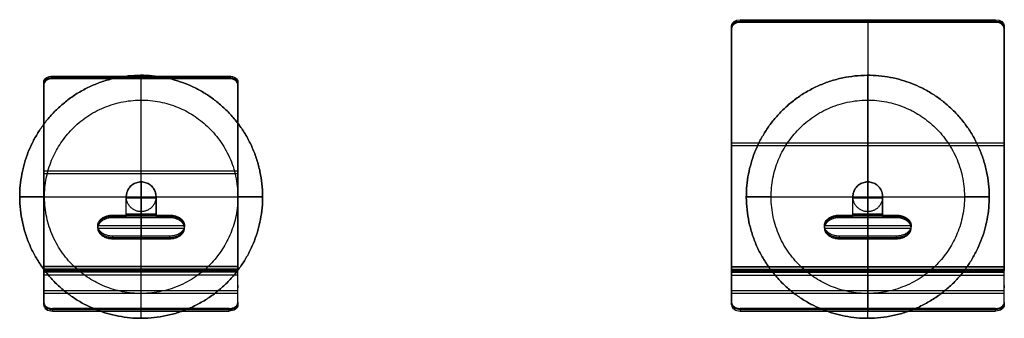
# Model space of a CAD drawing. Header units: centimetres. Extents: x -684 to 977, y -97 to 145.
# Tile 1 of 2: x -684 to 110, y -97 to 144. Entities that reach past the tile are written whole.
import ezdxf

# ---------------------------------------------------------------- set-up
doc = ezdxf.new("R2010")
doc.units = ezdxf.units.CM
doc.layers.add('A4', color=18, linetype='Continuous', true_color=0x000000)
doc.layers.add('A5', color=18, linetype='Continuous', true_color=0x000000)

msp = doc.modelspace()

# ---------------------------------------------------------------- linework, layer by layer
at = {"layer": 'A4', "color": 253, "true_color": 0xa4adb2}
for p, q in [((0.11, 141.58, 1188.06), (0.11, 143.72, 1185.95)), ((0.11, 143.72, 1185.95), (0.11, -55.41, 984.58)), ((-109.95, -58.69, 982.47), (-109.95, 138.19, 1181.56)), ((-102.95, 142.65, 1187), (103.17, 142.65, 1187)), ((0.11, 141.58, 1188.06), (0.11, -57.54, 986.69)), ((110.17, 138.19, 1181.56), (110.17, -58.69, 982.47)), ((110.17, 44.16, 1085.26), (-109.95, 44.16, 1085.26)), ((110.17, 42.02, 1087.38), (-109.95, 42.02, 1087.38)), ((-109.95, 33.36, 1074.35), (-109.95, 31.23, 1076.46)), ((110.17, 31.23, 1076.46), (110.17, 33.36, 1074.35)), ((0.11, -55.57, 961.02), (0.11, -55.7, 983.87)), ((-109.95, -55.63, 972.44), (110.17, -55.63, 972.44)), ((-109.95, -58.63, 972.43), (110.17, -58.63, 972.43)), ((-109.95, -59.55, 956.99), (110.17, -59.55, 956.99)), ((-109.95, -59.57, 959.99), (110.17, -59.57, 959.99)), ((0.11, -58.57, 961), (0.11, -58.7, 983.86)), ((0.11, -60.27, 960.28), (0.11, -89.19, 988.88)), ((0.11, -62.39, 958.15), (0.11, -91.31, 986.75)), ((-109.95, -72.68, 968.33), (-109.95, -70.57, 970.46)), ((110.17, -70.57, 970.46), (110.17, -72.68, 968.33)), ((-109.95, -74.73, 974.58), (110.17, -74.73, 974.58)), ((-109.95, -76.85, 972.45), (110.17, -76.85, 972.45)), ((103.17, -90.25, 987.81), (-102.95, -90.25, 987.81)), ((0.11, -89.19, 988.88), (0.11, -91.31, 986.75))]:
    msp.add_line(p, q, dxfattribs=at)
at = {"layer": 'A4'}
for p, q in [((0.01, -97.13, -22), (0.01, 98.87, -22)), ((0.01, -97.13), (0.01, 98.87)), ((0.01, 78.87, -22), (0.01, 98.87, -22)), ((0.01, 78.87, -44), (0.01, 98.87, -44)), ((0.01, -11.13), (0.01, 12.87)), ((0.01, -11.13, 1022), (0.01, 12.87, 1022)), ((-97.99, 0.87, -22), (98.01, 0.87, -22)), ((-97.99, 0.87), (98.01, 0.87)), ((-77.99, 0.87, -22), (-97.99, 0.87, -22)), ((-77.99, 0.87, -44), (-97.99, 0.87, -44)), ((-11.99, 0.87), (12.01, 0.87)), ((-11.99, 0.87, 1022), (12.01, 0.87, 1022)), ((98.01, 0.87, -22), (78.01, 0.87, -22)), ((98.01, 0.87, -44), (78.01, 0.87, -44)), ((0.01, -97.13, -22), (0.01, -77.13, -22)), ((0.01, -97.13, -44), (0.01, -77.13, -44))]:
    msp.add_line(p, q, dxfattribs=at)
at = {"layer": 'A4', "color": 253, "true_color": 0xa4adb2, "extrusion": (0, 0.711051, -0.703141)}
for centre, start, end in [((102.95, 937.32, -731.7), 0, 90), ((-103.17, 937.32, -731.7), 90, 180), ((102.95, 937.32, -733.2), 360, 90), ((-103.17, 937.32, -733.2), 90, 180)]:
    msp.add_arc(centre, 7, start, end, dxfattribs=at)
at = {"layer": 'A4', "color": 253, "true_color": 0xa4adb2, "extrusion": (0, -0.711051, 0.703141)}
for centre, start, end in [((-102.95, 937.32, 734.7), 90, 180), ((103.17, 937.32, 734.7), 0, 90)]:
    msp.add_arc(centre, 7, start, end, dxfattribs=at)
at = {"layer": 'A4', "color": 253, "true_color": 0xa4adb2, "extrusion": (-1, 0, 0)}
for centre, radius, start, end in [((54.7, 983.88, 109.95), 1, 359.67955, 44.67955), ((54.7, 983.88, -0.11), 1, 359.67955, 44.67955), ((59.57, 961, -0.11), 4, 179.67955, 314.67955), ((59.57, 961, 109.95), 1, 179.67955, 314.67955), ((54.7, 983.88, -0.11), 4, 359.67955, 44.67955), ((59.57, 961, -0.11), 1, 179.67955, 314.67955), ((54.7, 983.88, -110.17), 4, 359.67955, 44.67955)]:
    msp.add_arc(centre, radius, start, end, dxfattribs=at)
at = {"layer": 'A4', "color": 253, "true_color": 0xa4adb2, "extrusion": (1, 0, 0)}
for centre, radius, start, end in [((-59.57, 961, -109.95), 4, 225.32045, 0.32045), ((-54.7, 983.88, 110.17), 1, 135.32045, 180.32045), ((-59.57, 961, 110.17), 4, 225.32045, 0.32045), ((-54.7, 983.88, -109.95), 4, 135.32045, 180.32045), ((-59.57, 961, 110.17), 1, 225.32045, 0.32045)]:
    msp.add_arc(centre, radius, start, end, dxfattribs=at)
at = {"layer": 'A4', "color": 253, "true_color": 0xa4adb2, "extrusion": (0, 0.703141, 0.711051)}
for centre, start, end in [((102.95, 751.74, 640.43), 0, 90), ((102.95, 751.74, 637.43), 0, 90), ((-103.17, 751.74, 640.43), 90, 180)]:
    msp.add_arc(centre, 7, start, end, dxfattribs=at)
at = {"layer": 'A4', "color": 253, "true_color": 0xa4adb2, "extrusion": (0, -0.703141, -0.711051)}
for centre, start, end in [((-102.95, 751.74, -638.93), 90, 180), ((103.17, 751.74, -638.93), 0, 90), ((103.17, 751.74, -637.43), 0, 90)]:
    msp.add_arc(centre, 7, start, end, dxfattribs=at)
at = {"layer": 'A4', "color": 253, "true_color": 0xa4adb2}
for points in [[(-102.95, 143.72, 1185.95), (-102.95, 142.65, 1187), (-102.95, 141.58, 1188.06)], [(-102.95, 143.72, 1185.95), (0.11, 143.72, 1185.95), (103.17, 143.72, 1185.95)], [(103.17, 143.72, 1185.95), (103.17, 142.65, 1187), (103.17, 141.58, 1188.06)], [(-109.95, -55.41, 984.58), (-109.95, 41.69, 1082.77), (-109.95, 138.79, 1180.97)], [(-109.95, 138.79, 1180.97), (-109.95, 137.73, 1182.02), (-109.95, 136.66, 1183.08)], [(-109.95, 136.66, 1183.08), (-109.95, 39.56, 1084.89), (-109.95, -57.54, 986.69)], [(103.17, 141.58, 1188.06), (0.11, 141.58, 1188.06), (-102.95, 141.58, 1188.06)], [(110.17, 136.66, 1183.08), (110.17, 137.73, 1182.02), (110.17, 138.79, 1180.97)], [(110.17, 138.79, 1180.97), (110.17, 41.69, 1082.77), (110.17, -55.41, 984.58)], [(110.17, -57.54, 986.69), (110.17, 39.56, 1084.89), (110.17, 136.66, 1183.08)], [(-109.95, -55.41, 984.58), (0.11, -55.41, 984.58), (110.17, -55.41, 984.58)], [(110.17, -55.57, 961.02), (0.11, -55.57, 961.02), (-109.95, -55.57, 961.02)], [(-109.95, -55.57, 961.02), (-109.95, -55.63, 972.44), (-109.95, -55.7, 983.87)], [(110.17, -55.7, 983.87), (110.17, -55.63, 972.44), (110.17, -55.57, 961.02)], [(-109.95, -55.7, 983.87), (0.11, -55.7, 983.87), (110.17, -55.7, 983.87)], [(-109.95, -57.54, 986.69), (0.11, -57.54, 986.69), (110.17, -57.54, 986.69)], [(-109.95, -58.7, 983.86), (-109.95, -58.63, 972.43), (-109.95, -58.57, 961)], [(110.17, -58.57, 961), (0.11, -58.57, 961), (-109.95, -58.57, 961)], [(110.17, -58.7, 983.86), (0.11, -58.7, 983.86), (-109.95, -58.7, 983.86)], [(-109.95, -60.27, 960.28), (-109.95, -72.24, 972.12), (-109.95, -84.21, 983.96)], [(110.17, -60.27, 960.28), (0.11, -60.27, 960.28), (-109.95, -60.27, 960.28)], [(-109.95, -86.33, 981.82), (-109.95, -74.36, 969.99), (-109.95, -62.39, 958.15)], [(-109.95, -62.39, 958.15), (0.11, -62.39, 958.15), (110.17, -62.39, 958.15)], [(110.17, -58.57, 961), (110.17, -58.63, 972.43), (110.17, -58.7, 983.86)], [(110.17, -84.21, 983.96), (110.17, -72.24, 972.12), (110.17, -60.27, 960.28)], [(110.17, -86.33, 981.82), (110.17, -74.36, 969.99), (110.17, -62.39, 958.15)], [(-109.95, -84.21, 983.96), (-109.95, -85.27, 982.89), (-109.95, -86.33, 981.82)], [(110.17, -84.21, 983.96), (110.17, -85.27, 982.89), (110.17, -86.33, 981.82)], [(-102.95, -89.19, 988.88), (-102.95, -90.25, 987.81), (-102.95, -91.31, 986.75)], [(103.17, -89.19, 988.88), (0.11, -89.19, 988.88), (-102.95, -89.19, 988.88)], [(-102.95, -91.31, 986.75), (0.11, -91.31, 986.75), (103.17, -91.31, 986.75)], [(103.17, -91.31, 986.75), (103.17, -90.25, 987.81), (103.17, -89.19, 988.88)]]:
    msp.add_open_spline(points, degree=2, dxfattribs=at)
at = {"layer": 'A4'}
for points, knots in [([(-35.49, -90.47, -22), (55.85, -125.97, -22), (91.35, -34.63, -22), (126.85, 56.72, -22), (35.51, 92.22, -22), (-55.83, 127.72, -22), (-91.33, 36.38, -22), (-126.84, -54.97, -22), (-35.49, -90.47, -22)], [0, 0, 0, 153.938079, 153.938079, 307.876158, 307.876158, 461.814237, 461.814237, 615.752316, 615.752316, 615.752316]), ([(-35.49, -90.47), (55.85, -125.97), (91.35, -34.63), (126.85, 56.72), (35.51, 92.22), (-55.83, 127.72), (-91.33, 36.38), (-126.84, -54.97), (-35.49, -90.47)], [0, 0, 0, 153.938079, 153.938079, 307.876158, 307.876158, 461.814237, 461.814237, 615.752316, 615.752316, 615.752316]), ([(-35.49, -90.47, -11), (55.85, -125.97, -11), (91.35, -34.63, -11), (126.85, 56.72, -11), (35.51, 92.22, -11), (-55.83, 127.72, -11), (-91.33, 36.38, -11), (-126.84, -54.97, -11), (-35.49, -90.47, -11)], [0, 0, 0, 153.938079, 153.938079, 307.876158, 307.876158, 461.814237, 461.814237, 615.752316, 615.752316, 615.752316]), ([(-35.49, -90.47, -22), (-126.84, -54.97, -22), (-91.33, 36.38, -22), (-55.83, 127.72, -22), (35.51, 92.22, -22), (126.85, 56.72, -22), (91.35, -34.63, -22), (55.85, -125.97, -22), (-35.49, -90.47, -22)], [-615.752316, -615.752316, -615.752316, -461.814237, -461.814237, -307.876158, -307.876158, -153.938079, -153.938079, 0, 0, 0]), ([(-35.49, -90.47, -44), (-126.84, -54.97, -44), (-91.33, 36.38, -44), (-55.83, 127.72, -44), (35.51, 92.22, -44), (126.85, 56.72, -44), (91.35, -34.63, -44), (55.85, -125.97, -44), (-35.49, -90.47, -44)], [-615.752316, -615.752316, -615.752316, -461.814237, -461.814237, -307.876158, -307.876158, -153.938079, -153.938079, 0, 0, 0]), ([(-35.49, -90.47, -33), (-126.84, -54.97, -33), (-91.33, 36.38, -33), (-55.83, 127.72, -33), (35.51, 92.22, -33), (126.85, 56.72, -33), (91.35, -34.63, -33), (55.85, -125.97, -33), (-35.49, -90.47, -33)], [-615.752316, -615.752316, -615.752316, -461.814237, -461.814237, -307.876158, -307.876158, -153.938079, -153.938079, 0, 0, 0]), ([(66.67, -39.63, -22), (107.17, 27.03, -22), (40.51, 67.53, -22), (-26.15, 108.04, -22), (-66.65, 41.38, -22), (-107.15, -25.28, -22), (-40.5, -65.79, -22), (26.16, -106.29, -22), (66.67, -39.63, -22)], [0, 0, 0, 122.522032, 122.522032, 245.044064, 245.044064, 367.566096, 367.566096, 490.088128, 490.088128, 490.088128]), ([(66.67, -39.63, -44), (107.17, 27.03, -44), (40.51, 67.53, -44), (-26.15, 108.04, -44), (-66.65, 41.38, -44), (-107.15, -25.28, -44), (-40.5, -65.79, -44), (26.16, -106.29, -44), (66.67, -39.63, -44)], [0, 0, 0, 122.522032, 122.522032, 245.044064, 245.044064, 367.566096, 367.566096, 490.088128, 490.088128, 490.088128]), ([(66.67, -39.63, -33), (107.17, 27.03, -33), (40.51, 67.53, -33), (-26.15, 108.04, -33), (-66.65, 41.38, -33), (-107.15, -25.28, -33), (-40.5, -65.79, -33), (26.16, -106.29, -33), (66.67, -39.63, -33)], [0, 0, 0, 122.522032, 122.522032, 245.044064, 245.044064, 367.566096, 367.566096, 490.088128, 490.088128, 490.088128]), ([(11.94, -0.36), (13.18, 11.57), (1.24, 12.81), (-10.69, 14.05), (-11.93, 2.11), (-13.16, -9.83), (-1.23, -11.06), (10.71, -12.3), (11.94, -0.36)], [0, 0, 0, 18.849541, 18.849541, 37.699081, 37.699081, 56.548622, 56.548622, 75.398162, 75.398162, 75.398162]), ([(11.94, -0.36, 1022), (13.18, 11.57, 1022), (1.24, 12.81, 1022), (-10.69, 14.05, 1022), (-11.93, 2.11, 1022), (-13.16, -9.83, 1022), (-1.23, -11.06, 1022), (10.71, -12.3, 1022), (11.94, -0.36, 1022)], [0, 0, 0, 18.849541, 18.849541, 37.699081, 37.699081, 56.548622, 56.548622, 75.398162, 75.398162, 75.398162]), ([(11.94, -0.36, 511), (13.18, 11.57, 511), (1.24, 12.81, 511), (-10.69, 14.05, 511), (-11.93, 2.11, 511), (-13.16, -9.83, 511), (-1.23, -11.06, 511), (10.71, -12.3, 511), (11.94, -0.36, 511)], [0, 0, 0, 18.849541, 18.849541, 37.699081, 37.699081, 56.548622, 56.548622, 75.398162, 75.398162, 75.398162])]:
    msp.add_rational_spline(points, [1, 0.707106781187, 1, 0.707106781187, 1, 0.707106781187, 1, 0.707106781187, 1], degree=2, knots=knots, dxfattribs=at)
for points in [[(35.51, 92.22, -22), (35.51, 92.22, -11), (35.51, 92.22)], [(35.51, 92.22, -22), (35.51, 92.22, -33), (35.51, 92.22, -44)], [(40.51, 67.53, -22), (40.51, 67.53, -33), (40.51, 67.53, -44)], [(-66.65, 41.38, -22), (-66.65, 41.38, -33), (-66.65, 41.38, -44)], [(-91.33, 36.38, -22), (-91.33, 36.38, -11), (-91.33, 36.38)], [(-91.33, 36.38, -22), (-91.33, 36.38, -33), (-91.33, 36.38, -44)], [(0, 12.87, 1024.99), (0, 12.87, 1023.5), (0, 12.87, 1022)], [(0, -13.02, 1025), (0, -0.07, 1025), (0, 12.87, 1024.99)], [(0, 12.87, 1022), (0, -0.08, 1022), (0, -13.02, 1022)], [(1.24, 12.81), (1.24, 12.81, 511), (1.24, 12.81, 1022)], [(-12, 0.87, 1025), (-12, 0.87, 1023.5), (-12, 0.87, 1022)], [(-12, -13.02, 1022), (-12, -6.07, 1022), (-12, 0.87, 1022)], [(-12, -13.02, 1025), (-12, -6.07, 1025), (-12, 0.87, 1025)], [(-12, -15.6, 1023.27), (-12, -7.36, 1023.27), (-12, 0.87, 1023.26)], [(-12, 0, 1025), (0, 0, 1025), (12, 0, 1025)], [(-12, 0, 1022), (0, 0, 1022), (12, 0, 1022)], [(-11.93, 2.11), (-11.93, 2.11, 511), (-11.93, 2.11, 1022)], [(12, 0.87, 1022), (12, 0.87, 1023.5), (12, 0.87, 1025)], [(12, 0.87, 1025), (12, -6.07, 1025), (12, -13.02, 1025)], [(12, -13.02, 1022), (12, -6.07, 1022), (12, 0.87, 1022)], [(12, 0.87, 1023.26), (12, -7.36, 1023.27), (12, -15.6, 1023.27)], [(-12, -7.62, 1022), (-12, -7.62, 1023.5), (-12, -7.62, 1025)], [(11.94, -0.36), (11.94, -0.36, 511), (11.94, -0.36, 1022)], [(12, -7.62, 1022), (12, -7.62, 1023.5), (12, -7.62, 1025)], [(-23, -13.88, 1021.55), (-23, -14.95, 1022.61), (-23, -16.01, 1023.67)], [(-23, -13.88, 1021.55), (-17.5, -13.88, 1021.55), (-12, -13.88, 1021.55)], [(-23, -14.95, 1022.61), (-17.5, -14.95, 1022.61), (-12, -14.95, 1022.61)], [(-17.5, -16.01, 1023.67), (-17.5, -14.95, 1022.61), (-17.5, -13.88, 1021.55)], [(12, -13.02, 1025), (0, -13.02, 1025), (-12, -13.02, 1025)], [(-12, -13.02, 1022), (0, -13.02, 1022), (12, -13.02, 1022)], [(-12, -13.41, 1021.92), (0, -13.41, 1021.92), (12, -13.41, 1021.92)], [(-12, -13.73, 1021.71), (-12, -13.81, 1021.63), (-12, -13.88, 1021.55)], [(12, -13.73, 1021.71), (0, -13.73, 1021.71), (-12, -13.73, 1021.71)], [(-12, -16.01, 1023.67), (-12, -14.95, 1022.61), (-12, -13.88, 1021.55)], [(-12, -14.55, 1024.7), (0, -14.55, 1024.7), (12, -14.55, 1024.7)], [(-12, -15.85, 1023.83), (0, -15.85, 1023.83), (12, -15.85, 1023.83)], [(-12, -16.01, 1023.67), (-12, -15.93, 1023.75), (-12, -15.85, 1023.83)], [(-1.23, -11.06), (-1.23, -11.06, 511), (-1.23, -11.06, 1022)], [(0, -13.73, 1021.71), (0, -22.29, 1013.15), (0, -30.86, 1004.59)], [(0, -32.98, 1006.71), (0, -24.41, 1015.27), (0, -15.85, 1023.83)], [(12, -13.88, 1021.55), (12, -13.81, 1021.63), (12, -13.73, 1021.71)], [(12, -13.88, 1021.55), (12, -14.95, 1022.61), (12, -16.01, 1023.67)], [(12, -13.88, 1021.55), (17.5, -13.88, 1021.55), (23, -13.88, 1021.55)], [(12, -14.95, 1022.61), (17.5, -14.95, 1022.61), (23, -14.95, 1022.61)], [(12, -15.85, 1023.83), (12, -15.93, 1023.75), (12, -16.01, 1023.67)], [(17.5, -16.01, 1023.67), (17.5, -14.95, 1022.61), (17.5, -13.88, 1021.55)], [(23, -13.88, 1021.55), (23, -14.95, 1022.61), (23, -16.01, 1023.67)], [(-34.99, -22.29, 1013.15), (0, -22.29, 1013.15), (34.99, -22.29, 1013.15)], [(-34.99, -24.49, 1015.19), (-34.99, -23.43, 1014.13), (-34.99, -22.37, 1013.07)], [(-12, -16.01, 1023.67), (-17.5, -16.01, 1023.67), (-23, -16.01, 1023.67)], [(23, -16.01, 1023.67), (17.5, -16.01, 1023.67), (12, -16.01, 1023.67)], [(34.99, -24.49, 1015.19), (34.99, -23.43, 1014.13), (34.99, -22.37, 1013.07)], [(-34.99, -24.41, 1015.27), (0, -24.41, 1015.27), (34.99, -24.41, 1015.27)], [(-23, -30.86, 1004.59), (-23, -31.92, 1005.65), (-23, -32.98, 1006.71)], [(23, -30.86, 1004.59), (0, -30.86, 1004.59), (-23, -30.86, 1004.59)], [(0, -30.86, 1004.59), (0, -31.92, 1005.65), (0, -32.98, 1006.71)], [(23, -30.86, 1004.59), (23, -31.92, 1005.65), (23, -32.98, 1006.71)], [(-23, -31.92, 1005.65), (0, -31.92, 1005.65), (23, -31.92, 1005.65)], [(-23, -32.98, 1006.71), (0, -32.98, 1006.71), (23, -32.98, 1006.71)], [(66.67, -39.63, -22), (66.67, -39.63, -33), (66.67, -39.63, -44)], [(91.35, -34.63, -22), (91.35, -34.63, -11), (91.35, -34.63)], [(91.35, -34.63, -22), (91.35, -34.63, -33), (91.35, -34.63, -44)], [(-40.5, -65.79, -22), (-40.5, -65.79, -33), (-40.5, -65.79, -44)], [(-35.49, -90.47, -22), (-35.49, -90.47, -11), (-35.49, -90.47)], [(-35.49, -90.47, -22), (-35.49, -90.47, -33), (-35.49, -90.47, -44)]]:
    msp.add_open_spline(points, degree=2, dxfattribs=at)
at = {"layer": 'A4', "extrusion": (0, -0.000192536, -1)}
for points in [[(-12, 0.87, 1022), (-12, 24.87, 1021.99), (12, 24.87, 1021.99), (12, 0.87, 1022)], [(12, 0.87, 1025), (12, 24.87, 1024.99), (-12, 24.87, 1024.99), (-12, 0.87, 1025)], [(12, 0.87, 1023.5), (12, 24.87, 1023.49), (-12, 24.87, 1023.49), (-12, 0.87, 1023.5)]]:
    msp.add_rational_spline(points, [1, 0.333333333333, 0.333333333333, 1], degree=3, dxfattribs=at)
at = {"layer": 'A4', "extrusion": (3.91494e-14, -0.706971, 0.707243)}
msp.add_rational_spline([(-23, -30.86, 1004.59), (-46.99, -30.86, 1004.59), (-46.99, -13.88, 1021.55), (-23, -13.88, 1021.55)], [1, 0.333333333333, 0.333333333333, 1], degree=3, dxfattribs=at)
at = {"layer": 'A4', "extrusion": (-4.72129e-14, 0.706971, -0.707243)}
msp.add_rational_spline([(-23, -14.95, 1022.61), (-46.99, -14.95, 1022.61), (-46.99, -31.92, 1005.65), (-23, -31.92, 1005.65)], [1, 0.333333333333, 0.333333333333, 1], degree=3, dxfattribs=at)
at = {"layer": 'A4', "extrusion": (1, -2.47781e-14, 5.98522e-14)}
msp.add_rational_spline([(-12, -15.85, 1023.83), (-12, -15.09, 1024.59), (-12, -14.1, 1025), (-12, -13.02, 1025)], [1, 0.949253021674, 0.949253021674, 1], degree=3, dxfattribs=at)
at = {"layer": 'A4', "extrusion": (1, -9.91124e-14, 2.39409e-13)}
msp.add_rational_spline([(-12, -13.02, 1022), (-12, -13.29, 1022), (-12, -13.54, 1021.9), (-12, -13.73, 1021.71)], [1, 0.949253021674, 0.949253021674, 1], degree=3, dxfattribs=at)
at = {"layer": 'A4', "extrusion": (1, -6.7316e-15, 1.62604e-14)}
msp.add_rational_spline([(0, -15.85, 1023.83), (0, -15.09, 1024.59), (0, -14.1, 1025), (0, -13.02, 1025)], [1, 0.949253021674, 0.949253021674, 1], degree=3, dxfattribs=at)
at = {"layer": 'A4', "extrusion": (1, -2.69264e-14, 6.50415e-14)}
msp.add_rational_spline([(0, -13.02, 1022), (0, -13.29, 1022), (0, -13.54, 1021.9), (0, -13.73, 1021.71)], [1, 0.949253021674, 0.949253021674, 1], degree=3, dxfattribs=at)
at = {"layer": 'A4', "extrusion": (1, 1.15631e-14, -2.7931e-14)}
msp.add_rational_spline([(12, -13.02, 1025), (12, -14.1, 1025), (12, -15.09, 1024.59), (12, -15.85, 1023.83)], [1, 0.949253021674, 0.949253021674, 1], degree=3, dxfattribs=at)
at = {"layer": 'A4', "extrusion": (1, 4.62524e-14, -1.11724e-13)}
msp.add_rational_spline([(12, -13.73, 1021.71), (12, -13.54, 1021.9), (12, -13.29, 1022), (12, -13.02, 1022)], [1, 0.949253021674, 0.949253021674, 1], degree=3, dxfattribs=at)
at = {"layer": 'A4', "extrusion": (-2.77364e-14, 0.706971, -0.707243)}
msp.add_rational_spline([(23, -13.88, 1021.55), (46.99, -13.88, 1021.55), (46.99, -30.86, 1004.59), (23, -30.86, 1004.59)], [1, 0.333333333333, 0.333333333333, 1], degree=3, dxfattribs=at)
at = {"layer": 'A4', "extrusion": (-1.02564e-14, -0.706971, 0.707243)}
msp.add_rational_spline([(23, -31.92, 1005.65), (46.99, -31.92, 1005.65), (46.99, -14.95, 1022.61), (23, -14.95, 1022.61)], [1, 0.333333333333, 0.333333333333, 1], degree=3, dxfattribs=at)
at = {"layer": 'A4', "extrusion": (-7.46302e-14, 0.706971, -0.707243)}
msp.add_rational_spline([(-23, -16.01, 1023.67), (-46.99, -16.01, 1023.67), (-46.99, -32.98, 1006.71), (-23, -32.98, 1006.71)], [1, 0.333333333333, 0.333333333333, 1], degree=3, dxfattribs=at)
at = {"layer": 'A4', "extrusion": (-7.95626e-15, -0.706971, 0.707243)}
msp.add_rational_spline([(23, -32.98, 1006.71), (46.99, -32.98, 1006.71), (46.99, -16.01, 1023.67), (23, -16.01, 1023.67)], [1, 0.333333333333, 0.333333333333, 1], degree=3, dxfattribs=at)
at = {"layer": 'A5', "color": 253, "true_color": 0xa4adb2}
for p, q in [((-657.84, 97.21, 1140.24), (-515.26, 97.21, 1140.24)), ((-586.55, 98.28, 1139.17), (-586.55, 96.13, 1141.31)), ((-586.55, 98.28, 1139.17), (-586.55, -55.08, 984.59)), ((-586.55, 96.13, 1141.31), (-586.55, -57.23, 986.73)), ((-664.91, 92.69, 1134.75), (-664.91, -58.4, 982.47)), ((-508.18, 92.69, 1134.75), (-508.18, -58.4, 982.47)), ((-508.18, 21.6, 1061.88), (-664.91, 21.6, 1061.88)), ((-508.18, 19.45, 1064.02), (-664.91, 19.45, 1064.02)), ((-664.91, 10.68, 1050.87), (-664.91, 8.52, 1053.01)), ((-508.18, 8.52, 1053.01), (-508.18, 10.68, 1050.87)), ((-664.91, -55.32, 972.33), (-508.18, -55.32, 972.33)), ((-586.55, -55.28, 960.78), (-586.55, -55.37, 983.88)), ((-664.91, -58.31, 960.77), (-508.18, -58.31, 960.77)), ((-664.91, -58.36, 972.32), (-508.18, -58.36, 972.32)), ((-664.91, -59.31, 956.72), (-508.18, -59.31, 956.72)), ((-664.91, -59.32, 959.75), (-508.18, -59.32, 959.75)), ((-586.55, -58.31, 960.77), (-586.55, -58.4, 983.87)), ((-586.55, -60.04, 960.05), (-586.55, -89.22, 989)), ((-586.55, -62.17, 957.89), (-586.55, -91.35, 986.84)), ((-664.91, -70.42, 970.35), (-664.91, -72.56, 968.2)), ((-508.18, -70.42, 970.35), (-508.18, -72.56, 968.2)), ((-664.91, -74.63, 974.52), (-508.18, -74.63, 974.52)), ((-664.91, -76.76, 972.37), (-508.18, -76.76, 972.37)), ((-515.26, -90.28, 987.92), (-657.84, -90.28, 987.92)), ((-586.55, -89.22, 989), (-586.55, -91.35, 986.84))]:
    msp.add_line(p, q, dxfattribs=at)
at = {"layer": 'A5'}
for p, q in [((-586.28, -97.13, -22), (-586.28, 98.87, -22)), ((-586.28, -97.13), (-586.28, 98.87)), ((-586.28, 78.87, -22), (-586.28, 98.87, -22)), ((-586.28, 78.87, -44), (-586.28, 98.87, -44)), ((-586.28, -11.13), (-586.28, 12.87)), ((-586.28, -11.13, 1022), (-586.28, 12.87, 1022)), ((-684.28, 0.87, -22), (-488.28, 0.87, -22)), ((-684.28, 0.87), (-488.28, 0.87)), ((-664.28, 0.87, -22), (-684.28, 0.87, -22)), ((-664.28, 0.87, -44), (-684.28, 0.87, -44)), ((-598.28, 0.87), (-574.28, 0.87)), ((-598.28, 0.87, 1022), (-574.28, 0.87, 1022)), ((-488.28, 0.87, -22), (-508.28, 0.87, -22)), ((-488.28, 0.87, -44), (-508.28, 0.87, -44)), ((-586.28, -97.13, -22), (-586.28, -77.13, -22)), ((-586.28, -97.13, -44), (-586.28, -77.13, -44))]:
    msp.add_line(p, q, dxfattribs=at)
at = {"layer": 'A5', "color": 253, "true_color": 0xa4adb2, "extrusion": (0, 0.709902, -0.704301)}
for centre, start, end in [((657.84, 870.84, -732.55), 0, 90), ((657.84, 870.84, -734.07), 360, 90), ((515.26, 870.84, -732.55), 90, 180), ((515.26, 870.84, -734.07), 90, 180)]:
    msp.add_arc(centre, 7.08, start, end, dxfattribs=at)
at = {"layer": 'A5', "color": 253, "true_color": 0xa4adb2, "extrusion": (0, -0.709902, 0.704301)}
for centre, start, end in [((-657.84, 870.84, 735.58), 90, 180), ((-515.26, 870.84, 735.58), 0, 90)]:
    msp.add_arc(centre, 7.08, start, end, dxfattribs=at)
at = {"layer": 'A5', "color": 253, "true_color": 0xa4adb2, "extrusion": (-1, 0, 0)}
for centre, radius, start, end in [((54.36, 983.88, 664.91), 1.01, 359.77306, 44.77306), ((54.36, 983.88, 586.55), 1.01, 359.77306, 44.77306), ((59.32, 960.76, 586.55), 4.04, 179.77306, 314.77306), ((59.32, 960.76, 664.91), 1.01, 179.77306, 314.77306), ((54.36, 983.88, 586.55), 4.04, 359.77306, 44.77306), ((59.32, 960.76, 586.55), 1.01, 179.77306, 314.77306), ((54.36, 983.88, 508.18), 4.04, 359.77306, 44.77306)]:
    msp.add_arc(centre, radius, start, end, dxfattribs=at)
at = {"layer": 'A5', "color": 253, "true_color": 0xa4adb2, "extrusion": (1, 0, 0)}
for centre, radius, start, end in [((-59.32, 960.76, -664.91), 4.04, 225.22694, 0.22694), ((-54.36, 983.88, -508.18), 1.01, 135.22694, 180.22694), ((-59.32, 960.76, -508.18), 4.04, 225.22694, 0.22694), ((-54.36, 983.88, -664.91), 4.04, 135.22694, 180.22694), ((-59.32, 960.76, -508.18), 1.01, 225.22694, 0.22694)]:
    msp.add_arc(centre, radius, start, end, dxfattribs=at)
at = {"layer": 'A5', "color": 253, "true_color": 0xa4adb2, "extrusion": (0, 0.704301, 0.709902)}
for centre, start, end in [((657.84, 752.81, 639.26), 0, 90), ((657.84, 752.81, 636.22), 0, 90), ((515.26, 752.81, 639.26), 90, 180)]:
    msp.add_arc(centre, 7.08, start, end, dxfattribs=at)
at = {"layer": 'A5', "color": 253, "true_color": 0xa4adb2, "extrusion": (0, -0.704301, -0.709902)}
for centre, start, end in [((-657.84, 752.81, -637.74), 90, 180), ((-515.26, 752.81, -637.74), 0, 90), ((-515.26, 752.81, -636.22), 0, 90)]:
    msp.add_arc(centre, 7.08, start, end, dxfattribs=at)
at = {"layer": 'A5'}
for points, knots in [([(-621.78, -90.47, -22), (-530.44, -125.97, -22), (-494.94, -34.63, -22), (-459.43, 56.72, -22), (-550.78, 92.22, -22), (-642.12, 127.72, -22), (-677.62, 36.38, -22), (-713.12, -54.97, -22), (-621.78, -90.47, -22)], [0, 0, 0, 153.938079, 153.938079, 307.876158, 307.876158, 461.814237, 461.814237, 615.752316, 615.752316, 615.752316]), ([(-621.78, -90.47), (-530.44, -125.97), (-494.94, -34.63), (-459.43, 56.72), (-550.78, 92.22), (-642.12, 127.72), (-677.62, 36.38), (-713.12, -54.97), (-621.78, -90.47)], [0, 0, 0, 153.938079, 153.938079, 307.876158, 307.876158, 461.814237, 461.814237, 615.752316, 615.752316, 615.752316]), ([(-621.78, -90.47, -11), (-530.44, -125.97, -11), (-494.94, -34.63, -11), (-459.43, 56.72, -11), (-550.78, 92.22, -11), (-642.12, 127.72, -11), (-677.62, 36.38, -11), (-713.12, -54.97, -11), (-621.78, -90.47, -11)], [0, 0, 0, 153.938079, 153.938079, 307.876158, 307.876158, 461.814237, 461.814237, 615.752316, 615.752316, 615.752316]), ([(-621.78, -90.47, -22), (-713.12, -54.97, -22), (-677.62, 36.38, -22), (-642.12, 127.72, -22), (-550.78, 92.22, -22), (-459.43, 56.72, -22), (-494.94, -34.63, -22), (-530.44, -125.97, -22), (-621.78, -90.47, -22)], [-615.752316, -615.752316, -615.752316, -461.814237, -461.814237, -307.876158, -307.876158, -153.938079, -153.938079, 0, 0, 0]), ([(-621.78, -90.47, -44), (-713.12, -54.97, -44), (-677.62, 36.38, -44), (-642.12, 127.72, -44), (-550.78, 92.22, -44), (-459.43, 56.72, -44), (-494.94, -34.63, -44), (-530.44, -125.97, -44), (-621.78, -90.47, -44)], [-615.752316, -615.752316, -615.752316, -461.814237, -461.814237, -307.876158, -307.876158, -153.938079, -153.938079, 0, 0, 0]), ([(-621.78, -90.47, -33), (-713.12, -54.97, -33), (-677.62, 36.38, -33), (-642.12, 127.72, -33), (-550.78, 92.22, -33), (-459.43, 56.72, -33), (-494.94, -34.63, -33), (-530.44, -125.97, -33), (-621.78, -90.47, -33)], [-615.752316, -615.752316, -615.752316, -461.814237, -461.814237, -307.876158, -307.876158, -153.938079, -153.938079, 0, 0, 0]), ([(-519.62, -39.63, -22), (-479.12, 27.03, -22), (-545.77, 67.53, -22), (-612.43, 108.04, -22), (-652.94, 41.38, -22), (-693.44, -25.28, -22), (-626.78, -65.79, -22), (-560.12, -106.29, -22), (-519.62, -39.63, -22)], [0, 0, 0, 122.522032, 122.522032, 245.044064, 245.044064, 367.566096, 367.566096, 490.088128, 490.088128, 490.088128]), ([(-519.62, -39.63, -44), (-479.12, 27.03, -44), (-545.77, 67.53, -44), (-612.43, 108.04, -44), (-652.94, 41.38, -44), (-693.44, -25.28, -44), (-626.78, -65.79, -44), (-560.12, -106.29, -44), (-519.62, -39.63, -44)], [0, 0, 0, 122.522032, 122.522032, 245.044064, 245.044064, 367.566096, 367.566096, 490.088128, 490.088128, 490.088128]), ([(-519.62, -39.63, -33), (-479.12, 27.03, -33), (-545.77, 67.53, -33), (-612.43, 108.04, -33), (-652.94, 41.38, -33), (-693.44, -25.28, -33), (-626.78, -65.79, -33), (-560.12, -106.29, -33), (-519.62, -39.63, -33)], [0, 0, 0, 122.522032, 122.522032, 245.044064, 245.044064, 367.566096, 367.566096, 490.088128, 490.088128, 490.088128]), ([(-574.34, -0.36), (-573.11, 11.57), (-585.04, 12.81), (-596.98, 14.05), (-598.22, 2.11), (-599.45, -9.83), (-587.52, -11.06), (-575.58, -12.3), (-574.34, -0.36)], [0, 0, 0, 18.849541, 18.849541, 37.699081, 37.699081, 56.548622, 56.548622, 75.398162, 75.398162, 75.398162]), ([(-574.34, -0.36, 1022), (-573.11, 11.57, 1022), (-585.04, 12.81, 1022), (-596.98, 14.05, 1022), (-598.22, 2.11, 1022), (-599.45, -9.83, 1022), (-587.52, -11.06, 1022), (-575.58, -12.3, 1022), (-574.34, -0.36, 1022)], [0, 0, 0, 18.849541, 18.849541, 37.699081, 37.699081, 56.548622, 56.548622, 75.398162, 75.398162, 75.398162]), ([(-574.34, -0.36, 511), (-573.11, 11.57, 511), (-585.04, 12.81, 511), (-596.98, 14.05, 511), (-598.22, 2.11, 511), (-599.45, -9.83, 511), (-587.52, -11.06, 511), (-575.58, -12.3, 511), (-574.34, -0.36, 511)], [0, 0, 0, 18.849541, 18.849541, 37.699081, 37.699081, 56.548622, 56.548622, 75.398162, 75.398162, 75.398162])]:
    msp.add_rational_spline(points, [1, 0.707106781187, 1, 0.707106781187, 1, 0.707106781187, 1, 0.707106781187, 1], degree=2, knots=knots, dxfattribs=at)
at = {"layer": 'A5', "color": 253, "true_color": 0xa4adb2}
for points in [[(-657.84, 98.28, 1139.17), (-657.84, 97.21, 1140.24), (-657.84, 96.13, 1141.31)], [(-657.84, 98.28, 1139.17), (-586.55, 98.28, 1139.17), (-515.26, 98.28, 1139.17)], [(-515.26, 96.13, 1141.31), (-586.55, 96.13, 1141.31), (-657.84, 96.13, 1141.31)], [(-515.26, 98.28, 1139.17), (-515.26, 97.21, 1140.24), (-515.26, 96.13, 1141.31)], [(-664.91, -55.08, 984.59), (-664.91, 19.11, 1059.37), (-664.91, 93.3, 1134.15)], [(-664.91, 93.3, 1134.15), (-664.91, 92.22, 1135.22), (-664.91, 91.14, 1136.29)], [(-664.91, 91.14, 1136.29), (-664.91, 16.96, 1061.51), (-664.91, -57.23, 986.73)], [(-508.18, 91.14, 1136.29), (-508.18, 92.22, 1135.22), (-508.18, 93.3, 1134.15)], [(-508.18, 93.3, 1134.15), (-508.18, 19.11, 1059.37), (-508.18, -55.08, 984.59)], [(-508.18, -57.23, 986.73), (-508.18, 16.96, 1061.51), (-508.18, 91.14, 1136.29)], [(-664.91, -55.08, 984.59), (-586.55, -55.08, 984.59), (-508.18, -55.08, 984.59)], [(-508.18, -55.28, 960.78), (-586.55, -55.28, 960.78), (-664.91, -55.28, 960.78)], [(-664.91, -55.28, 960.78), (-664.91, -55.32, 972.33), (-664.91, -55.37, 983.88)], [(-664.91, -55.37, 983.88), (-586.55, -55.37, 983.88), (-508.18, -55.37, 983.88)], [(-508.18, -55.37, 983.88), (-508.18, -55.32, 972.33), (-508.18, -55.28, 960.78)], [(-664.91, -57.23, 986.73), (-586.55, -57.23, 986.73), (-508.18, -57.23, 986.73)], [(-664.91, -58.4, 983.87), (-664.91, -58.36, 972.32), (-664.91, -58.31, 960.77)], [(-508.18, -58.31, 960.77), (-586.55, -58.31, 960.77), (-664.91, -58.31, 960.77)], [(-508.18, -58.4, 983.87), (-586.55, -58.4, 983.87), (-664.91, -58.4, 983.87)], [(-664.91, -60.04, 960.05), (-664.91, -72.11, 972.03), (-664.91, -84.19, 984.01)], [(-508.18, -60.04, 960.05), (-586.55, -60.04, 960.05), (-664.91, -60.04, 960.05)], [(-664.91, -86.33, 981.86), (-664.91, -74.25, 969.88), (-664.91, -62.17, 957.89)], [(-664.91, -62.17, 957.89), (-586.55, -62.17, 957.89), (-508.18, -62.17, 957.89)], [(-508.18, -58.31, 960.77), (-508.18, -58.36, 972.32), (-508.18, -58.4, 983.87)], [(-508.18, -84.19, 984.01), (-508.18, -72.11, 972.03), (-508.18, -60.04, 960.05)], [(-508.18, -86.33, 981.86), (-508.18, -74.25, 969.88), (-508.18, -62.17, 957.89)], [(-664.91, -84.19, 984.01), (-664.91, -85.26, 982.93), (-664.91, -86.33, 981.86)], [(-508.18, -84.19, 984.01), (-508.18, -85.26, 982.93), (-508.18, -86.33, 981.86)], [(-657.84, -89.22, 989), (-657.84, -90.28, 987.92), (-657.84, -91.35, 986.84)], [(-515.26, -89.22, 989), (-586.55, -89.22, 989), (-657.84, -89.22, 989)], [(-657.84, -91.35, 986.84), (-586.55, -91.35, 986.84), (-515.26, -91.35, 986.84)], [(-515.26, -91.35, 986.84), (-515.26, -90.28, 987.92), (-515.26, -89.22, 989)]]:
    msp.add_open_spline(points, degree=2, dxfattribs=at)
at = {"layer": 'A5'}
for points in [[(-550.78, 92.22, -22), (-550.78, 92.22, -11), (-550.78, 92.22)], [(-550.78, 92.22, -22), (-550.78, 92.22, -33), (-550.78, 92.22, -44)], [(-545.77, 67.53, -22), (-545.77, 67.53, -33), (-545.77, 67.53, -44)], [(-652.94, 41.38, -22), (-652.94, 41.38, -33), (-652.94, 41.38, -44)], [(-677.62, 36.38, -22), (-677.62, 36.38, -11), (-677.62, 36.38)], [(-677.62, 36.38, -22), (-677.62, 36.38, -33), (-677.62, 36.38, -44)], [(-586.29, 12.87, 1024.99), (-586.29, 12.87, 1023.5), (-586.29, 12.87, 1022)], [(-586.29, -13.02, 1025), (-586.29, -0.07, 1025), (-586.29, 12.87, 1024.99)], [(-586.29, 12.87, 1022), (-586.29, -0.08, 1022), (-586.29, -13.02, 1022)], [(-585.04, 12.81), (-585.04, 12.81, 511), (-585.04, 12.81, 1022)], [(-598.28, 0.87, 1025), (-598.28, 0.87, 1023.5), (-598.28, 0.87, 1022)], [(-598.28, -13.02, 1022), (-598.28, -6.07, 1022), (-598.28, 0.87, 1022)], [(-598.28, -13.02, 1025), (-598.28, -6.07, 1025), (-598.28, 0.87, 1025)], [(-598.28, -15.6, 1023.27), (-598.28, -7.36, 1023.27), (-598.28, 0.87, 1023.26)], [(-598.28, 0, 1025), (-586.29, 0, 1025), (-574.29, 0, 1025)], [(-598.28, 0, 1022), (-586.29, 0, 1022), (-574.29, 0, 1022)], [(-598.22, 2.11), (-598.22, 2.11, 511), (-598.22, 2.11, 1022)], [(-574.29, 0.87, 1022), (-574.29, 0.87, 1023.5), (-574.29, 0.87, 1025)], [(-574.29, 0.87, 1025), (-574.29, -6.07, 1025), (-574.29, -13.02, 1025)], [(-574.29, -13.02, 1022), (-574.29, -6.07, 1022), (-574.29, 0.87, 1022)], [(-574.29, 0.87, 1023.26), (-574.29, -7.36, 1023.27), (-574.29, -15.6, 1023.27)], [(-598.28, -7.62, 1022), (-598.28, -7.62, 1023.5), (-598.28, -7.62, 1025)], [(-574.34, -0.36), (-574.34, -0.36, 511), (-574.34, -0.36, 1022)], [(-574.29, -7.62, 1022), (-574.29, -7.62, 1023.5), (-574.29, -7.62, 1025)], [(-609.28, -13.88, 1021.55), (-609.28, -14.95, 1022.61), (-609.28, -16.01, 1023.67)], [(-609.28, -13.88, 1021.55), (-603.78, -13.88, 1021.55), (-598.28, -13.88, 1021.55)], [(-609.28, -14.95, 1022.61), (-603.78, -14.95, 1022.61), (-598.28, -14.95, 1022.61)], [(-603.78, -16.01, 1023.67), (-603.78, -14.95, 1022.61), (-603.78, -13.88, 1021.55)], [(-574.29, -13.02, 1025), (-586.29, -13.02, 1025), (-598.28, -13.02, 1025)], [(-598.28, -13.02, 1022), (-586.29, -13.02, 1022), (-574.29, -13.02, 1022)], [(-598.28, -13.41, 1021.92), (-586.29, -13.41, 1021.92), (-574.29, -13.41, 1021.92)], [(-598.28, -13.73, 1021.71), (-598.28, -13.81, 1021.63), (-598.28, -13.88, 1021.55)], [(-574.29, -13.73, 1021.71), (-586.29, -13.73, 1021.71), (-598.28, -13.73, 1021.71)], [(-598.28, -16.01, 1023.67), (-598.28, -14.95, 1022.61), (-598.28, -13.88, 1021.55)], [(-598.28, -14.55, 1024.7), (-586.29, -14.55, 1024.7), (-574.29, -14.55, 1024.7)], [(-598.28, -15.85, 1023.83), (-586.29, -15.85, 1023.83), (-574.29, -15.85, 1023.83)], [(-598.28, -16.01, 1023.67), (-598.28, -15.93, 1023.75), (-598.28, -15.85, 1023.83)], [(-587.52, -11.06), (-587.52, -11.06, 511), (-587.52, -11.06, 1022)], [(-586.29, -13.73, 1021.71), (-586.29, -22.29, 1013.15), (-586.29, -30.86, 1004.59)], [(-586.29, -32.98, 1006.71), (-586.29, -24.41, 1015.27), (-586.29, -15.85, 1023.83)], [(-574.29, -13.88, 1021.55), (-574.29, -13.81, 1021.63), (-574.29, -13.73, 1021.71)], [(-574.29, -13.88, 1021.55), (-574.29, -14.95, 1022.61), (-574.29, -16.01, 1023.67)], [(-574.29, -13.88, 1021.55), (-568.79, -13.88, 1021.55), (-563.29, -13.88, 1021.55)], [(-574.29, -14.95, 1022.61), (-568.79, -14.95, 1022.61), (-563.29, -14.95, 1022.61)], [(-574.29, -15.85, 1023.83), (-574.29, -15.93, 1023.75), (-574.29, -16.01, 1023.67)], [(-568.79, -16.01, 1023.67), (-568.79, -14.95, 1022.61), (-568.79, -13.88, 1021.55)], [(-563.29, -13.88, 1021.55), (-563.29, -14.95, 1022.61), (-563.29, -16.01, 1023.67)], [(-621.28, -22.29, 1013.15), (-586.29, -22.29, 1013.15), (-551.29, -22.29, 1013.15)], [(-621.28, -24.49, 1015.19), (-621.28, -23.43, 1014.13), (-621.28, -22.37, 1013.07)], [(-598.28, -16.01, 1023.67), (-603.78, -16.01, 1023.67), (-609.28, -16.01, 1023.67)], [(-563.29, -16.01, 1023.67), (-568.79, -16.01, 1023.67), (-574.29, -16.01, 1023.67)], [(-551.29, -24.49, 1015.19), (-551.29, -23.43, 1014.13), (-551.29, -22.37, 1013.07)], [(-621.28, -24.41, 1015.27), (-586.29, -24.41, 1015.27), (-551.29, -24.41, 1015.27)], [(-609.28, -30.86, 1004.59), (-609.28, -31.92, 1005.65), (-609.28, -32.98, 1006.71)], [(-563.29, -30.86, 1004.59), (-586.29, -30.86, 1004.59), (-609.28, -30.86, 1004.59)], [(-586.29, -30.86, 1004.59), (-586.29, -31.92, 1005.65), (-586.29, -32.98, 1006.71)], [(-563.29, -30.86, 1004.59), (-563.29, -31.92, 1005.65), (-563.29, -32.98, 1006.71)], [(-609.28, -31.92, 1005.65), (-586.29, -31.92, 1005.65), (-563.29, -31.92, 1005.65)], [(-609.28, -32.98, 1006.71), (-586.29, -32.98, 1006.71), (-563.29, -32.98, 1006.71)], [(-519.62, -39.63, -22), (-519.62, -39.63, -33), (-519.62, -39.63, -44)], [(-494.94, -34.63, -22), (-494.94, -34.63, -11), (-494.94, -34.63)], [(-494.94, -34.63, -22), (-494.94, -34.63, -33), (-494.94, -34.63, -44)], [(-626.78, -65.79, -22), (-626.78, -65.79, -33), (-626.78, -65.79, -44)], [(-621.78, -90.47, -22), (-621.78, -90.47, -11), (-621.78, -90.47)], [(-621.78, -90.47, -22), (-621.78, -90.47, -33), (-621.78, -90.47, -44)]]:
    msp.add_open_spline(points, degree=2, dxfattribs=at)
at = {"layer": 'A5', "extrusion": (0, 0.000192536, 1)}
msp.add_rational_spline([(-598.28, 0.87, 1022), (-598.28, 24.87, 1021.99), (-574.29, 24.87, 1021.99), (-574.29, 0.87, 1022)], [1, 0.333333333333, 0.333333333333, 1], degree=3, dxfattribs=at)
at = {"layer": 'A5', "extrusion": (0, -0.000192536, -1)}
for points in [[(-574.29, 0.87, 1025), (-574.29, 24.87, 1024.99), (-598.28, 24.87, 1024.99), (-598.28, 0.87, 1025)], [(-574.29, 0.87, 1023.5), (-574.29, 24.87, 1023.49), (-598.28, 24.87, 1023.49), (-598.28, 0.87, 1023.5)]]:
    msp.add_rational_spline(points, [1, 0.333333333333, 0.333333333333, 1], degree=3, dxfattribs=at)
at = {"layer": 'A5', "extrusion": (3.91494e-14, -0.706971, 0.707243)}
msp.add_rational_spline([(-609.28, -30.86, 1004.59), (-633.28, -30.86, 1004.59), (-633.28, -13.88, 1021.55), (-609.28, -13.88, 1021.55)], [1, 0.333333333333, 0.333333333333, 1], degree=3, dxfattribs=at)
at = {"layer": 'A5', "extrusion": (-4.72129e-14, 0.706971, -0.707243)}
msp.add_rational_spline([(-609.28, -14.95, 1022.61), (-633.28, -14.95, 1022.61), (-633.28, -31.92, 1005.65), (-609.28, -31.92, 1005.65)], [1, 0.333333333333, 0.333333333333, 1], degree=3, dxfattribs=at)
at = {"layer": 'A5', "extrusion": (1, 0, 0)}
for points in [[(-598.28, -15.85, 1023.83), (-598.28, -15.09, 1024.59), (-598.28, -14.1, 1025), (-598.28, -13.02, 1025)], [(-598.28, -13.02, 1022), (-598.28, -13.29, 1022), (-598.28, -13.54, 1021.9), (-598.28, -13.73, 1021.71)]]:
    msp.add_rational_spline(points, [1, 0.949253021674, 0.949253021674, 1], degree=3, dxfattribs=at)
at = {"layer": 'A5', "extrusion": (1, 1.0572e-13, -2.55369e-13)}
for points in [[(-586.29, -15.85, 1023.83), (-586.29, -15.09, 1024.59), (-586.29, -14.1, 1025), (-586.29, -13.02, 1025)], [(-574.29, -13.02, 1025), (-574.29, -14.1, 1025), (-574.29, -15.09, 1024.59), (-574.29, -15.85, 1023.83)]]:
    msp.add_rational_spline(points, [1, 0.949253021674, 0.949253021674, 1], degree=3, dxfattribs=at)
at = {"layer": 'A5', "extrusion": (1, 4.22879e-13, -1.02148e-12)}
for points in [[(-586.29, -13.02, 1022), (-586.29, -13.29, 1022), (-586.29, -13.54, 1021.9), (-586.29, -13.73, 1021.71)], [(-574.29, -13.73, 1021.71), (-574.29, -13.54, 1021.9), (-574.29, -13.29, 1022), (-574.29, -13.02, 1022)]]:
    msp.add_rational_spline(points, [1, 0.949253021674, 0.949253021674, 1], degree=3, dxfattribs=at)
at = {"layer": 'A5', "extrusion": (-2.77364e-14, 0.706971, -0.707243)}
msp.add_rational_spline([(-563.29, -13.88, 1021.55), (-539.29, -13.88, 1021.55), (-539.29, -30.86, 1004.59), (-563.29, -30.86, 1004.59)], [1, 0.333333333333, 0.333333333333, 1], degree=3, dxfattribs=at)
at = {"layer": 'A5', "extrusion": (-1.02564e-14, -0.706971, 0.707243)}
msp.add_rational_spline([(-563.29, -31.92, 1005.65), (-539.29, -31.92, 1005.65), (-539.29, -14.95, 1022.61), (-563.29, -14.95, 1022.61)], [1, 0.333333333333, 0.333333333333, 1], degree=3, dxfattribs=at)
at = {"layer": 'A5', "extrusion": (-7.46302e-14, 0.706971, -0.707243)}
msp.add_rational_spline([(-609.28, -16.01, 1023.67), (-633.28, -16.01, 1023.67), (-633.28, -32.98, 1006.71), (-609.28, -32.98, 1006.71)], [1, 0.333333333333, 0.333333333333, 1], degree=3, dxfattribs=at)
at = {"layer": 'A5', "extrusion": (-7.95626e-15, -0.706971, 0.707243)}
msp.add_rational_spline([(-563.29, -32.98, 1006.71), (-539.29, -32.98, 1006.71), (-539.29, -16.01, 1023.67), (-563.29, -16.01, 1023.67)], [1, 0.333333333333, 0.333333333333, 1], degree=3, dxfattribs=at)

doc.saveas('drawing.dxf')
